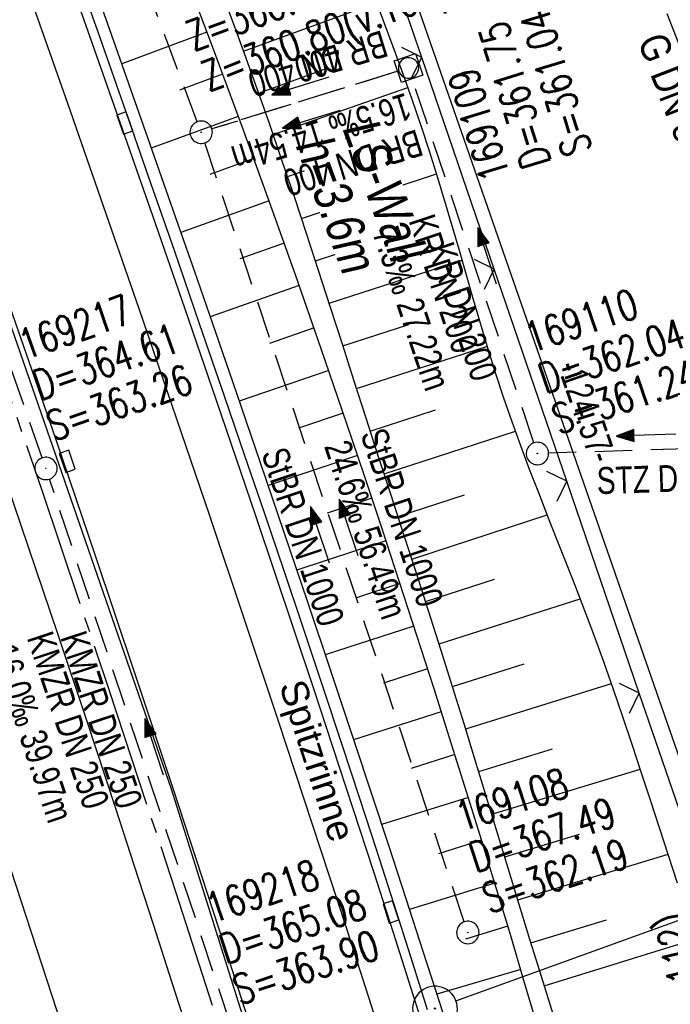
# Model space of a CAD drawing. Extents: x 509202 to 509841, y 456298 to 457260.
# Tile 14 of 56: x 509639 to 509683, y 456483 to 456549. Entities that reach past the tile are written whole.
import ezdxf
from ezdxf import colors
from ezdxf.entities.mleader import LeaderData, LeaderLine
from ezdxf.math import Vec2, Vec3

# ---------------------------------------------------------------- set-up
doc = ezdxf.new("R2010")
doc.units = 0
doc.header["$LTSCALE"] = 10
doc.header["$MEASUREMENT"] = 0
for name, pattern in [('ACAD_ISO13W100', [36, 12, -3, 12, -3, 0, -3, 0, -3]), ('ACHSE', [5.5, 4, -0.5, 0.5, -0.5]), ('LT00', [0]), ('LT12', [0.4, 0.3, -0.1]), ('STRICHLINIE2', [0.375, 0.25, -0.125])]:
    doc.linetypes.add(name, pattern=pattern)
doc.layers.get('0').update_dxf_attribs({"linetype": 'LT00'})
for name, color, linetype in [('--EK_FBR', 1, 'LT00'), ('--EK_Halt-Pfeil', 4, 'LT00'), ('--EK_Haltung', 7, 'STRICHLINIE2'), ('--EK_Haltung-Text', 140, 'LT00'), ('--EK_Schacht-Text', 5, 'LT00'), ('--EL_DFK_AB_L', 21, 'LT00'), ('--EL_Halt-Pfeil', 4, 'LT00'), ('--EL_Haltung', 182, 'STRICHLINIE2'), ('--EL_Haltung-Text', 182, 'LT00'), ('-AX-093', 35, 'ACHSE'), ('ABSTAND', 8, 'LT00'), ('DFK_AB_L', 21, 'LT00'), ('DL', 182, 'LT12'), ('DL_PFEIL', 201, 'LT00'), ('DL_TEXT', 182, 'LT00'), ('FESTPKT_TEXT_A', 211, 'LT00'), ('GASLTG', 250, 'ACAD_ISO13W100'), ('GASLTG_TEXT', 250, 'Continuous'), ('LS-WAND_TEXT', 11, 'Continuous'), ('RINNE_TEXT', 11, 'Continuous'), ('V114_AFBR_BAB', 250, 'LT00'), ('V114_BOESCH', 250, 'LT00'), ('V114_BOSCHUNG', 250, 'LT00'), ('V114_H_BORD', 8, 'LT00'), ('V114_KA_MULD', 182, 'LT00'), ('V114_KA_PRUF', 182, 'LT00'), ('V114_LD_MARK', 250, 'LT00'), ('V114_PKT_AU', 211, 'LT00'), ('V114_RINNE', 182, 'LT00'), ('V114_SINKK', 182, 'LT00'), ('V114_ZAUN', 40, 'LT00')]:
    doc.layers.add(name, color=color, linetype=linetype)
doc.styles.add('Arial', font='ARIAL.TTF')
doc.styles.add('Beschrift', font='ARIAL.TTF')
doc.styles.add('Haltungsbeschriftung', font='ARIAL.TTF', dxfattribs={"width": 0.75})
doc.styles.add('schachtbeschriftung', font='romans.shx', dxfattribs={"width": 0.75, "height": 2})
doc.styles.get("Standard").update_dxf_attribs({"font": 'ARIAL.TTF'})
doc.styles.add('Versorgungsltg', font='ARIAL.TTF', dxfattribs={"width": 0.8, "height": 2})

# ---------------------------------------------------------------- blocks, each defined once
blk = doc.blocks.new('SYMB0652')
at = {"color": 0, "linetype": 'ByBlock'}
blk.add_lwpolyline([(-0.15, -0.075), (0.15, -0.075), (0.15, 0.075), (-0.15, 0.075), (-0.15, -0.075)], dxfattribs=at)
blk = doc.blocks.new('SYMB0003')
at = {"color": 0, "linetype": 'ByBlock'}
for p, q in [((-0.015712, 0), (0.010166, 0.012015)), ((0, -0.021257), (-0.015712, 0)), ((0.010166, 0.012015), (0, -0.021257))]:
    blk.add_line(p, q, dxfattribs=at)
for points in [[(-0.031395, 0.499013), (-0.093691, 0.491144), (-0.154509, 0.475528), (-0.21289, 0.452414), (-0.267913, 0.422164), (-0.318712, 0.385257), (-0.364484, 0.342274), (-0.404509, 0.293893), (-0.438154, 0.240877), (-0.464888, 0.184062), (-0.484292, 0.124345), (-0.496058, 0.062667), (-0.5, 0)], [(0.5, 0), (0.496057, 0.062667), (0.484292, 0.124345), (0.464888, 0.184062), (0.438153, 0.240877), (0.404509, 0.293893), (0.364484, 0.342274), (0.318712, 0.385257), (0.267913, 0.422164), (0.21289, 0.452414), (0.154509, 0.475528), (0.093691, 0.491144), (0.031395, 0.499013), (-0.031395, 0.499013)], [(-0.5, 0), (-0.496058, -0.062667), (-0.484292, -0.124345), (-0.464888, -0.184062), (-0.438154, -0.240877), (-0.404509, -0.293893), (-0.364485, -0.342274), (-0.318712, -0.385257), (-0.267914, -0.422164), (-0.21289, -0.452414), (-0.154509, -0.475529), (-0.093691, -0.491144), (-0.031395, -0.499014), (0.031395, -0.499014)], [(0.031395, -0.499014), (0.093691, -0.491144), (0.154509, -0.475529), (0.21289, -0.452414), (0.267914, -0.422164), (0.318712, -0.385257), (0.364485, -0.342274), (0.404509, -0.293893), (0.438154, -0.240877), (0.464889, -0.184062), (0.484292, -0.124345), (0.496058, -0.062667), (0.5, 0)]]:
    blk.add_lwpolyline(points, dxfattribs=at)
blk = doc.blocks.new('SYMB1210')
at = {"color": 0, "linetype": 'ByBlock'}
blk.add_line((0.018815, -0.179014), (0.055623, -0.17119), dxfattribs=at)
for points in [[(-0.2, -0.2), (-0.2, 0.2), (0.2, 0.2), (0.2, -0.2), (-0.2, -0.2)], [(0.018815, 0.179014), (-0.018815, 0.179014), (-0.055623, 0.17119), (-0.09, 0.155885), (-0.120444, 0.133766), (-0.145623, 0.105801), (-0.164438, 0.073213), (-0.176067, 0.037424), (-0.18, 0)], [(0.18, 0), (0.176067, 0.037424), (0.164438, 0.073213), (0.145623, 0.105801), (0.120444, 0.133766), (0.09, 0.155885), (0.055623, 0.17119), (0.018815, 0.179014)], [(-0.18, 0), (-0.176067, -0.037424), (-0.164438, -0.073213), (-0.145623, -0.105801), (-0.120444, -0.133766), (-0.09, -0.155885), (-0.055623, -0.17119), (-0.018815, -0.179014), (0.018815, -0.179014)], [(0.055623, -0.17119), (0.09, -0.155885), (0.120444, -0.133766), (0.145623, -0.105801), (0.164438, -0.073213), (0.176067, -0.037424), (0.18, 0)]]:
    blk.add_lwpolyline(points, dxfattribs=at)
blk = doc.blocks.new('SYMB0024')
at = {"color": 0, "linetype": 'ByBlock'}
for p, q in [((-0.5, 0.5), (0, 0)), ((0, 0), (0.5, 0.5))]:
    blk.add_line(p, q, dxfattribs=at)
blk = doc.blocks.new('_None')
blk = doc.blocks.new('SYMB0070')
at = {"color": 0, "linetype": 'ByBlock'}
for p, q in [((-0.5, 0), (0.2, 0)), ((0.5, 0), (0.2, 0.1)), ((0.2, 0.1), (0.2, 0)), ((0.468, 0), (0.21, 0.086)), ((0.21, 0.086), (0.21, -0.086)), ((0.21, -0.086), (0.468, 0)), ((0.22, -0.072), (0.437, 0)), ((0.23, -0.058), (0.405, 0)), ((0.24, -0.045), (0.374, 0)), ((0.342, 0), (0.25, 0.031)), ((0.25, 0.031), (0.25, -0.031)), ((0.25, -0.031), (0.342, 0)), ((0.26, -0.017), (0.31, 0)), ((0.27, -0.003), (0.279, 0))]:
    blk.add_line(p, q, dxfattribs=at)
for points in [[(0.2, 0), (0.2, -0.1), (0.5, 0)], [(0.437, 0), (0.22, 0.072), (0.22, -0.072)], [(0.405, 0), (0.23, 0.058), (0.23, -0.058)], [(0.374, 0), (0.24, 0.045), (0.24, -0.045)], [(0.31, 0), (0.26, 0.017), (0.26, -0.017)], [(0.279, 0), (0.27, 0.003), (0.27, -0.003)]]:
    blk.add_lwpolyline(points, dxfattribs=at)

msp = doc.modelspace()

# ---------------------------------------------------------------- linework, layer by layer
at = {"layer": '--EK_FBR', "color": 2}
for points in [[(509626.901, 456551.19), (509628.28, 456547.292), (509629.658, 456543.393), (509631.044, 456539.47), (509632.428, 456535.547), (509633.808, 456531.622), (509635.183, 456527.695), (509636.551, 456523.766), (509637.91, 456519.834), (509639.894, 456514.031), (509641.856, 456508.221), (509643.796, 456502.403), (509645.715, 456496.579), (509646.992, 456492.667), (509648.26, 456488.752), (509649.523, 456484.835), (509650.779, 456480.917)], [(509631.902, 456549.436), (509633.565, 456544.718), (509635.215, 456540.02), (509636.86, 456535.319), (509638.497, 456530.616), (509640.125, 456525.91), (509641.743, 456521.201), (509644.385, 456513.43), (509646.997, 456505.649), (509649.578, 456497.858), (509651.122, 456493.148), (509652.656, 456488.435), (509654.181, 456483.718), (509655.698, 456478.999), (509657.208, 456474.278), (509659.743, 456466.299), (509662.26, 456458.314), (509664.758, 456450.323), (509665.989, 456446.358), (509667.214, 456442.392), (509668.432, 456438.423), (509669.642, 456434.452), (509670.842, 456430.478)]]:
    msp.add_lwpolyline(points, dxfattribs=at)
at = {"layer": '--EK_Haltung'}
for p, q in [((509651.218, 456542.487), (509631.385, 456595.214)), ((509640.843, 456519.978), (509628.121, 456556.478)), ((509653.456, 456482.048), (509641.326, 456518.558))]:
    msp.add_line(p, q, dxfattribs=at)
at = {"layer": '--EK_Haltung', "color": 81}
msp.add_line((509687.83, 456520.708), (509674.748, 456520.295), dxfattribs=at)
at = {"layer": '--EL_DFK_AB_L'}
msp.add_line((509655.877, 456579.2), (509696.334, 456462.967), dxfattribs=at)
at = {"layer": '--EL_Haltung'}
for p, q in [((509651.218, 456542.487), (509631.385, 456595.214)), ((509640.843, 456519.978), (509628.121, 456556.478)), ((509687.83, 456520.708), (509674.748, 456520.295)), ((509653.456, 456482.048), (509641.326, 456518.558))]:
    msp.add_line(p, q, dxfattribs=at)
at = {"layer": '-AX-093', "ltscale": 0.2}
msp.add_lwpolyline([(509568.963, 456704.973), (509574.485, 456691.932), (509579.946, 456678.865), (509585.344, 456665.772), (509590.677, 456652.653), (509595.944, 456639.507), (509601.142, 456626.334), (509606.27, 456613.132), (509611.325, 456599.903), (509612.122, 456597.797), (509617.091, 456584.535), (509621.984, 456571.246), (509626.803, 456557.929), (509631.546, 456544.585), (509636.214, 456531.214), (509640.806, 456517.818), (509645.323, 456504.395), (509649.763, 456490.948), (509654.128, 456477.475), (509658.416, 456463.978), (509662.628, 456450.457), (509666.764, 456436.912), (509670.823, 456423.345)], dxfattribs=at)
at = {"layer": 'DFK_AB_L'}
msp.add_line((509655.877, 456579.2), (509696.334, 456462.967), dxfattribs=at)
at = {"layer": 'GASLTG', "ltscale": 0.025, "flags": 128}
msp.add_lwpolyline([(509829.047, 456410.084), (509807.296, 456412.051), (509789.981, 456413.809), (509774.817, 456419.168), (509766.389, 456422.227), (509738.904, 456433.052), (509727.441, 456437.394), (509716.402, 456441.379), (509714.46, 456442.486), (509712.52, 456444.057), (509711.688, 456445.166), (509710.391, 456447.29), (509710.115, 456447.844), (509707.433, 456463.198), (509703.174, 456486.624), (509700.03, 456503.74), (509695.303, 456517.63), (509660.737, 456605.493), (509644.63, 456646.79), (509625.111, 456688.097), (509611.582, 456717.091), (509598.909, 456743.712), (509583.862, 456775.735), (509577.776, 456788.271), (509575.75, 456792.151), (509573.385, 456796.116), (509571.865, 456798.393), (509568.656, 456802.781), (509566.124, 456805.311), (509562.015, 456810.494), (509557.857, 456814.293), (509554.886, 456815.362), (509551.677, 456816.192), (509546.329, 456814.886), (509541.696, 456813.106), (509537.061, 456811.444), (509532.545, 456809.662), (509521.115, 456805.728), (509506.618, 456800.504), (509498.773, 456797.654), (509491.406, 456795.042), (509485.35, 456793.313), (509463.967, 456803.445), (509456.342, 456807.105), (509424.837, 456821.897), (509379.512, 456843.533), (509347.481, 456858.136), (509325.984, 456868.704), (509323.617, 456869.851)], dxfattribs=at)
at = {"layer": 'V114_AFBR_BAB', "color": 0}
for points in [[(509626.901, 456551.19), (509628.28, 456547.292), (509629.658, 456543.393), (509631.044, 456539.47), (509632.428, 456535.547), (509633.808, 456531.622), (509635.183, 456527.695), (509636.551, 456523.766), (509637.91, 456519.834), (509639.894, 456514.031), (509641.856, 456508.221), (509643.796, 456502.403), (509645.715, 456496.579), (509646.992, 456492.667), (509648.26, 456488.752), (509649.523, 456484.835), (509650.779, 456480.917)], [(509631.902, 456549.436), (509633.565, 456544.718), (509635.215, 456540.02), (509636.86, 456535.319), (509638.497, 456530.616), (509640.125, 456525.91), (509641.743, 456521.201), (509644.385, 456513.43), (509646.997, 456505.649), (509649.578, 456497.858), (509651.122, 456493.148), (509652.656, 456488.435), (509654.181, 456483.718), (509655.698, 456478.999), (509657.208, 456474.278), (509659.743, 456466.299), (509662.26, 456458.314), (509664.758, 456450.323), (509665.989, 456446.358), (509667.214, 456442.392), (509668.432, 456438.423), (509669.642, 456434.452), (509670.842, 456430.478)]]:
    msp.add_lwpolyline(points, dxfattribs=at)
at = {"layer": 'V114_BOESCH'}
for points in [[(509643.23, 456554.652), (509645.326, 456548.726), (509646.759, 456544.663), (509648.188, 456540.598), (509649.613, 456536.532), (509651.031, 456532.463), (509652.443, 456528.393), (509653.846, 456524.319), (509655.439, 456519.66), (509657.022, 456514.996), (509658.595, 456510.33), (509660.159, 456505.661), (509661.717, 456500.989), (509662.881, 456497.483), (509664.04, 456493.975), (509665.191, 456490.464), (509666.332, 456486.951), (509667.461, 456483.434), (509668.576, 456479.912)], [(509675.069, 456482.657), (509674.259, 456485.249), (509673.514, 456487.662), (509672.775, 456490.078), (509672.04, 456492.494), (509671.307, 456494.912), (509670.573, 456497.328), (509669.836, 456499.744), (509669.093, 456502.158), (509668.343, 456504.57), (509667.527, 456507.155), (509666.703, 456509.738), (509665.871, 456512.318), (509665.036, 456514.897), (509664.198, 456517.476), (509663.361, 456520.055), (509662.527, 456522.635), (509661.732, 456525.108), (509660.939, 456527.582), (509660.145, 456530.055), (509659.346, 456532.526), (509658.54, 456534.995), (509657.724, 456537.461), (509656.894, 456539.921), (509656.047, 456542.376), (509655.23, 456544.69), (509654.397, 456546.999), (509653.552, 456549.304), (509652.697, 456551.605)], [(509683.381, 456491.49), (509682.772, 456493.347), (509682.166, 456495.204), (509681.561, 456497.063), (509680.954, 456498.92), (509680.341, 456500.775), (509679.718, 456502.627), (509679.084, 456504.475), (509678.433, 456506.317), (509677.764, 456508.153), (509677.167, 456509.737), (509676.558, 456511.318), (509675.941, 456512.896), (509675.32, 456514.472), (509674.699, 456516.048), (509674.084, 456517.626), (509673.477, 456519.207), (509672.884, 456520.792), (509672.309, 456522.384), (509671.756, 456523.983), (509671.219, 456525.615), (509670.705, 456527.255), (509670.208, 456528.901), (509669.723, 456530.551), (509669.245, 456532.203), (509668.77, 456533.857), (509668.292, 456535.509), (509667.807, 456537.159), (509667.309, 456538.805), (509666.793, 456540.445), (509666.21, 456542.219), (509665.603, 456543.985), (509664.979, 456545.744), (509664.34, 456547.499), (509663.691, 456549.251), (509663.035, 456551.001)], [(509673.747, 456482.739), (509673.138, 456484.828), (509672.163, 456488.119), (509671.171, 456491.405), (509670.164, 456494.686), (509669.144, 456497.963), (509668.113, 456501.237), (509667.072, 456504.507), (509665.924, 456508.08), (509664.766, 456511.649), (509663.595, 456515.215), (509662.412, 456518.776), (509661.215, 456522.333), (509659.518, 456527.291), (509657.791, 456532.239), (509656.032, 456537.176), (509654.241, 456542.101), (509653.217, 456544.87), (509652.186, 456547.636), (509651.147, 456550.4)]]:
    msp.add_lwpolyline(points, dxfattribs=at)
at = {"layer": 'V114_BOSCHUNG'}
for p, q in [((509654.32, 456547.21), (509663.233, 456550.473)), ((509651.864, 456548.494), (509646.161, 456546.36)), ((509655.329, 456544.411), (509659.809, 456546.025)), ((509652.919, 456545.674), (509650.036, 456544.607)), ((509656.307, 456541.628), (509665.326, 456544.771)), ((509653.965, 456542.85), (509648.145, 456540.72)), ((509655.001, 456540.023), (509652.068, 456538.961)), ((509657.265, 456538.825), (509661.791, 456540.362)), ((509658.204, 456536.015), (509667.246, 456539.008)), ((509656.027, 456537.192), (509650.12, 456535.078)), ((509659.135, 456533.176), (509663.624, 456534.649)), ((509657.041, 456534.357), (509654.072, 456533.306)), ((509660.051, 456530.345), (509668.955, 456533.215)), ((509658.044, 456531.518), (509652.083, 456529.431)), ((509659.038, 456528.676), (509656.049, 456527.641)), ((509660.969, 456527.489), (509665.378, 456528.91)), ((509661.885, 456524.632), (509670.643, 456527.455)), ((509660.022, 456525.83), (509654.031, 456523.78)), ((509660.995, 456522.98), (509657.997, 456521.966)), ((509662.808, 456521.765), (509667.177, 456523.186)), ((509663.732, 456518.911), (509672.528, 456521.772)), ((509661.959, 456520.128), (509655.962, 456518.123)), ((509664.659, 456516.058), (509669.116, 456517.507)), ((509662.91, 456517.282), (509659.918, 456516.282)), ((509665.585, 456513.204), (509674.657, 456516.155)), ((509663.856, 456514.424), (509657.881, 456512.45)), ((509664.794, 456511.563), (509661.814, 456510.59)), ((509666.503, 456510.361), (509671.133, 456511.854)), ((509667.413, 456507.515), (509676.861, 456510.536)), ((509665.724, 456508.699), (509659.784, 456506.783)), ((509666.644, 456505.843), (509663.689, 456504.89)), ((509668.309, 456504.678), (509673.12, 456506.19)), ((509669.196, 456501.826), (509678.948, 456504.864)), ((509667.561, 456502.975), (509661.68, 456501.101)), ((509670.069, 456498.982), (509674.999, 456500.492)), ((509668.471, 456500.105), (509665.546, 456499.185)), ((509670.939, 456496.124), (509680.881, 456499.142)), ((509669.373, 456497.233), (509663.561, 456495.426)), ((509671.806, 456493.265), (509676.812, 456494.772)), ((509670.263, 456494.368), (509667.381, 456493.472)), ((509672.682, 456490.383), (509682.742, 456493.437)), ((509671.145, 456491.489), (509665.429, 456489.735)), ((509672.016, 456488.607), (509669.184, 456487.749)), ((509673.563, 456487.502), (509678.62, 456489.05)), ((509674.457, 456484.612), (509684.627, 456487.778)), ((509672.878, 456485.711), (509667.262, 456484.056))]:
    msp.add_line(p, q, dxfattribs=at)
at = {"layer": 'V114_H_BORD'}
msp.add_lwpolyline([(509406.478, 457048.481), (509426.141, 457010.035), (509460.264, 456942.393), (509493.338, 456875.065), (509525.988, 456805.989), (509557.465, 456736.195), (509597.61, 456640.277), (509625.076, 456568.224), (509649.463, 456497.804), (509671.917, 456426.436), (509692.109, 456354.34), (509693.371, 456349.438)], dxfattribs=at)
at = {"layer": 'V114_LD_MARK'}
for points in [[(509637.661, 456557.476), (509642.527, 456543.743), (509647.312, 456529.981), (509652.016, 456516.191), (509656.638, 456502.373), (509661.18, 456488.528), (509665.64, 456474.657), (509670.018, 456460.759), (509674.315, 456446.837), (509678.529, 456432.89), (509682.661, 456418.919)], [(509618.565, 456551.069), (509623.377, 456537.499), (509628.11, 456523.902), (509632.762, 456510.276), (509637.334, 456496.623), (509641.827, 456482.943), (509646.239, 456469.238), (509650.571, 456455.507), (509654.824, 456441.75), (509658.996, 456427.97)]]:
    msp.add_lwpolyline(points, dxfattribs=at)
at = {"layer": 'V114_RINNE'}
for points in [[(509641.849, 456554.367), (509643.903, 456548.557), (509646.068, 456542.384), (509648.219, 456536.206), (509650.356, 456530.023), (509652.481, 456523.836), (509653.799, 456519.979), (509655.112, 456516.121), (509656.418, 456512.26), (509657.716, 456508.396), (509659.005, 456504.53), (509660.284, 456500.66), (509661.643, 456496.507), (509662.992, 456492.351), (509664.331, 456488.192), (509665.664, 456484.031), (509666.992, 456479.868)], [(509666.644, 456483.019), (509665.512, 456486.573), (509664.376, 456490.125), (509663.234, 456493.676), (509662.084, 456497.224), (509660.924, 456500.769), (509659.638, 456504.657), (509658.34, 456508.542), (509657.032, 456512.423), (509655.715, 456516.301), (509654.392, 456520.177), (509653.064, 456524.052), (509651.378, 456528.956), (509649.687, 456533.858), (509647.988, 456538.757), (509646.281, 456543.654), (509644.564, 456548.547), (509642.899, 456553.261)]]:
    msp.add_lwpolyline(points, dxfattribs=at)
at = {"layer": 'V114_ZAUN'}
for p, q in [((509666.249, 456546.801), (509661.393, 456560.993)), ((509671.106, 456532.609), (509666.249, 456546.801)), ((509675.962, 456518.417), (509671.106, 456532.609)), ((509680.819, 456504.225), (509675.962, 456518.417)), ((509685.676, 456490.033), (509680.819, 456504.225))]:
    msp.add_line(p, q, dxfattribs=at)

# ---------------------------------------------------------------- block references
at = {"layer": '--EK_Halt-Pfeil', "zscale": 4}
for p, xscale, yscale, rotation in [((509658.129, 456544.892), 4.000000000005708, 4, 197.2209599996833), ((509670.632, 456533.498), 4.000000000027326, 4, 108.4861300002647), ((509681.257, 456521.501), 3.999999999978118, 4.000000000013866, 181.8113485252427), ((509659.441, 456514.814), 3.999999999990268, 4, 108.4250500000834), ((509648.34, 456500.619), 4.000000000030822, 4, 108.3750000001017)]:
    msp.add_blockref('SYMB0070', p, dxfattribs=dict(at, xscale=xscale, yscale=yscale, rotation=rotation))
at = {"layer": '--EL_Halt-Pfeil', "zscale": 4}
for p, xscale, yscale, rotation in [((509670.632, 456533.498), 4.000000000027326, 4, 108.4861300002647), ((509681.257, 456521.501), 3.999999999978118, 4.000000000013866, 181.8113485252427), ((509661.358, 456515.305), 3.999999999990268, 4, 108.4250500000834), ((509648.34, 456500.619), 4.000000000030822, 4, 108.3750000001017)]:
    msp.add_blockref('SYMB0070', p, dxfattribs=dict(at, xscale=xscale, yscale=yscale, rotation=rotation))
at = {"layer": 'V114_KA_MULD', "xscale": 3.800000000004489, "yscale": 3.799999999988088, "zscale": 3.8, "rotation": 288.9480323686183}
msp.add_blockref('SYMB1210', (509665.368, 456546.089), dxfattribs=at)
at = {"layer": 'V114_KA_PRUF', "xscale": 1.499999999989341, "yscale": 1.5, "zscale": 1.5, "rotation": 294.0840000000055}
for p in [(509651.482, 456541.785), (509673.999, 456520.271), (509641.09, 456519.27), (509669.336, 456488.194)]:
    msp.add_blockref('SYMB0003', p, dxfattribs=at)
at = {"layer": 'V114_PKT_AU', "xscale": 2.999999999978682, "yscale": 3, "zscale": 3, "rotation": 294.0840000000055}
msp.add_blockref('SYMB0003', (509667.139, 456483.098), dxfattribs=at)
at = {"layer": 'V114_SINKK', "zscale": 4.5}
for p, xscale, yscale, rotation in [((509646.369, 456542.396), 4.50000000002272, 4.500000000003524, 289.1930599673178), ((509642.513, 456519.743), 4.500000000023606, 4.500000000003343, 288.780556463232), ((509664.185, 456489.572), 4.500000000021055, 4.499999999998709, 287.7603367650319)]:
    msp.add_blockref('SYMB0652', p, dxfattribs=dict(at, xscale=xscale, yscale=yscale, rotation=rotation))
at = {"layer": 'V114_ZAUN', "xscale": 2.100000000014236, "yscale": 2.099999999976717, "zscale": 2.1, "rotation": 108.8908399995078}
for p in [(509666.249, 456546.801), (509671.106, 456532.609), (509675.962, 456518.417), (509680.819, 456504.225)]:
    msp.add_blockref('SYMB0024', p, dxfattribs=at)

# ---------------------------------------------------------------- texts
at = {"layer": '--EK_Haltung-Text', "style": 'Haltungsbeschriftung', "width": 0.75}
for s, rotation, p in [('StBR DN 1000', -71.57495, (509662.13, 456521.569)), ('24.6‰ 56.49m', -71.57495, (509659.701, 456520.76)), ('STZ DN 150', 1.81135, (509677.999, 456517.549)), ('KMZR DN 250', -71.625, (509639.794, 456507.943)), ('16.0‰ 39.97m', -71.625, (509637.364, 456507.136))]:
    msp.add_text(s, height=1.8, rotation=rotation, dxfattribs=at).set_placement(p)
at = {"layer": '--EK_Schacht-Text', "style": 'schachtbeschriftung', "width": 0.75}
for s, rotation, p in [('Z=360.80(v.108)', 20.61347, (509650.962, 456547.188)), ('Z=360.80(v.109)', 20.61347, (509651.976, 456544.492)), ('S=361.04', -252.77904, (509677.674, 456540.592)), ('D=361.75', -252.77904, (509674.923, 456539.739)), ('169109', -252.77904, (509672.172, 456538.886)), ('169110', 18.48612, (509673.594, 456527)), ('169217', 19.2176, (509639.712, 456526.526)), ('D=362.04', 18.48612, (509674.508, 456524.269)), ('D=364.61', 19.2176, (509640.66, 456523.806)), ('S=361.24', 18.48612, (509675.421, 456521.538)), ('S=363.26', 19.2176, (509641.608, 456521.086)), ('169108', 18.42505, (509668.939, 456494.924)), ('D=367.49', 18.42505, (509669.849, 456492.191)), ('S=362.19', 18.42505, (509670.759, 456489.459)), ('169218', 18.375, (509652.232, 456488.795)), ('D=365.08', 18.375, (509653.14, 456486.061)), ('S=363.90', 18.375, (509654.048, 456483.328)), ('Z=362.49(v.112)', -256.93591, (509687.647, 456472.769))]:
    msp.add_text(s, height=2, rotation=rotation, dxfattribs=at).set_placement(p)
at = {"layer": '--EL_Haltung-Text', "style": 'Haltungsbeschriftung', "width": 0.75}
for s, rotation, p in [('BR DN 400', -162.77904, (509663.583, 456548.639)), ('StBR DN 1000', -71.57495, (509655.494, 456520.283)), ('STZ DN 150', 1.81135, (509677.999, 456517.549)), ('KMZR DN 250', -71.625, (509642.028, 456507.975))]:
    msp.add_text(s, height=1.8, rotation=rotation, dxfattribs=at).set_placement(p)
at = {"layer": 'ABSTAND', "width": 0.75}
msp.add_text(' -124.57-', height=1.8, rotation=-70.80908, dxfattribs=at).set_placement((509675.13, 456526.625))
at = {"layer": 'DL_TEXT', "style": 'Haltungsbeschriftung', "width": 0.75}
msp.add_text('BR 400', height=1.8, rotation=-162.77904, dxfattribs=at).set_placement((509663.583, 456548.639))
at = {"layer": 'GASLTG_TEXT', "insert": (509688.848, 456534.036), "char_height": 2, "attachment_point": 5, "rotation": 291.00325, "style": 'Versorgungsltg'}
msp.add_mtext('{\\fArial|b0|i0|c238|p34;MEGAL GmbH}\\PG DN 800 LNr.52 + Steuerkabel', dxfattribs=at)
at = {"layer": 'RINNE_TEXT', "insert": (509658.405, 456505.299), "char_height": 1.8, "attachment_point": 1, "rotation": 287.97506, "style": 'Arial'}
msp.add_mtext('Spitzrinne', dxfattribs=at)

# ---------------------------------------------------------------- leaders
at = {"layer": 'FESTPKT_TEXT_A'}
ml = msp.add_multileader_mtext('Standard', dxfattribs=at)
ml.set_content('{\\H0.09x;\\P\\H11.111x; 16969 \\~\\P\\H0.09x;   }', color=256)
ml.set_leader_properties(color=256, linetype='ByLayer', lineweight=-1)
ml.set_arrow_properties(name='NONE')
ml.build(insert=Vec2(0, 0))
ml.multileader.update_dxf_attribs({"has_text_frame": 1, "text_left_attachment_type": 2, "text_right_attachment_type": 2, "dogleg_length": 1, "arrow_head_size": 0.18})
ctx = ml.context
ctx.base_point, ctx.char_height, ctx.arrow_head_size, ctx.landing_gap_size, ctx.plane_origin, ctx.plane_x_axis, ctx.plane_y_axis = Vec3(509689.868, 456490.28), 2, 0.18, 0.3, Vec3(509684.056, 456490.866), Vec3(0.408076, -0.912948), Vec3(0.912948, 0.408076)
ctx.left_attachment, ctx.right_attachment = 2, 2
notes = []
notes.append((ctx, [(0, (1, 1, 0), (509689.46, 456491.193), (0.408076, -0.912948), 1, [(0, [(509668.544, 456483.623)], 0, [])])]))
ctx.mtext.insert, ctx.mtext.text_direction, ctx.mtext.rotation, ctx.mtext.line_spacing_factor, ctx.mtext.flow_direction = Vec3(509691.43, 456490.649), Vec3(0.408076, -0.912948), 0.446656, 0.7, 5
for ctx, leaders in notes:
    for number, flags, end, landing, length, lines in leaders:
        leader = LeaderData()
        leader.index, (leader.has_last_leader_line, leader.has_dogleg_vector, leader.attachment_direction) = number, flags
        leader.last_leader_point, leader.dogleg_vector, leader.dogleg_length = Vec3(end), Vec3(landing), length
        for number, points, colour, breaks in lines:
            line = LeaderLine()
            line.index, line.vertices, line.color, line.breaks = number, Vec3.list(points), colors.encode_raw_color(colour), breaks
            leader.lines.append(line)
        ctx.leaders.append(leader)

# ---------------------------------------------------------------- next in the draw order: texts
at = {"layer": 'LS-WAND_TEXT', "insert": (509657.724, 456540.969), "char_height": 2.5, "attachment_point": 7, "rotation": 290.084, "line_spacing_factor": 0.8, "style": 'Beschrift', "bg_fill": 3, "box_fill_scale": 1, "bg_fill_color": 256, "bg_fill_transparency": 7190816}
msp.add_mtext('{\\Q7;\\W0.8;LS-Wall\\Ph=3.6m}', dxfattribs=at)

# ---------------------------------------------------------------- next in the draw order: linework, layer by layer
at = {"layer": '--EK_Haltung'}
for p, q in [((509664.652, 456545.867), (509652.198, 456542.007)), ((509673.761, 456520.983), (509665.606, 456545.378)), ((509669.099, 456488.905), (509651.719, 456541.073))]:
    msp.add_line(p, q, dxfattribs=at)
at = {"layer": '--EL_Haltung'}
for p, q in [((509664.652, 456545.867), (509652.198, 456542.007)), ((509673.761, 456520.983), (509665.606, 456545.378)), ((509669.099, 456488.905), (509651.719, 456541.073))]:
    msp.add_line(p, q, dxfattribs=at)
at = {"layer": 'DL'}
msp.add_line((509664.652, 456545.867), (509652.198, 456542.007), dxfattribs=at)

# ---------------------------------------------------------------- next in the draw order: block references
at = {"layer": '--EL_Halt-Pfeil', "xscale": 4.000000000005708, "yscale": 4, "zscale": 4, "rotation": 197.2209599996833}
msp.add_blockref('SYMB0070', (509658.847, 456542.641), dxfattribs=at)
at = {"layer": 'DL_PFEIL', "xscale": 4.000000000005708, "yscale": 4, "zscale": 4, "rotation": 197.2209599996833}
msp.add_blockref('SYMB0070', (509658.847, 456542.641), dxfattribs=at)

# ---------------------------------------------------------------- next in the draw order: texts
at = {"layer": '--EK_Haltung-Text', "style": 'Haltungsbeschriftung', "width": 0.75}
for s, rotation, p in [('16.5‰ 14.54m', -162.77904, (509665.178, 456544.446)), ('BR DN 400', -162.77904, (509665.936, 456542.001)), ('KR DN 200', -71.51388, (509665.36, 456535.876)), ('7.3‰ 27.22m', -71.51388, (509662.932, 456535.064))]:
    msp.add_text(s, height=1.8, rotation=rotation, dxfattribs=at).set_placement(p)
at = {"layer": '--EL_Haltung-Text', "style": 'Haltungsbeschriftung', "width": 0.75}
msp.add_text('KR DN 200', height=1.8, rotation=-71.51388, dxfattribs=at).set_placement((509666.632, 456534.011))

doc.saveas('drawing.dxf')
